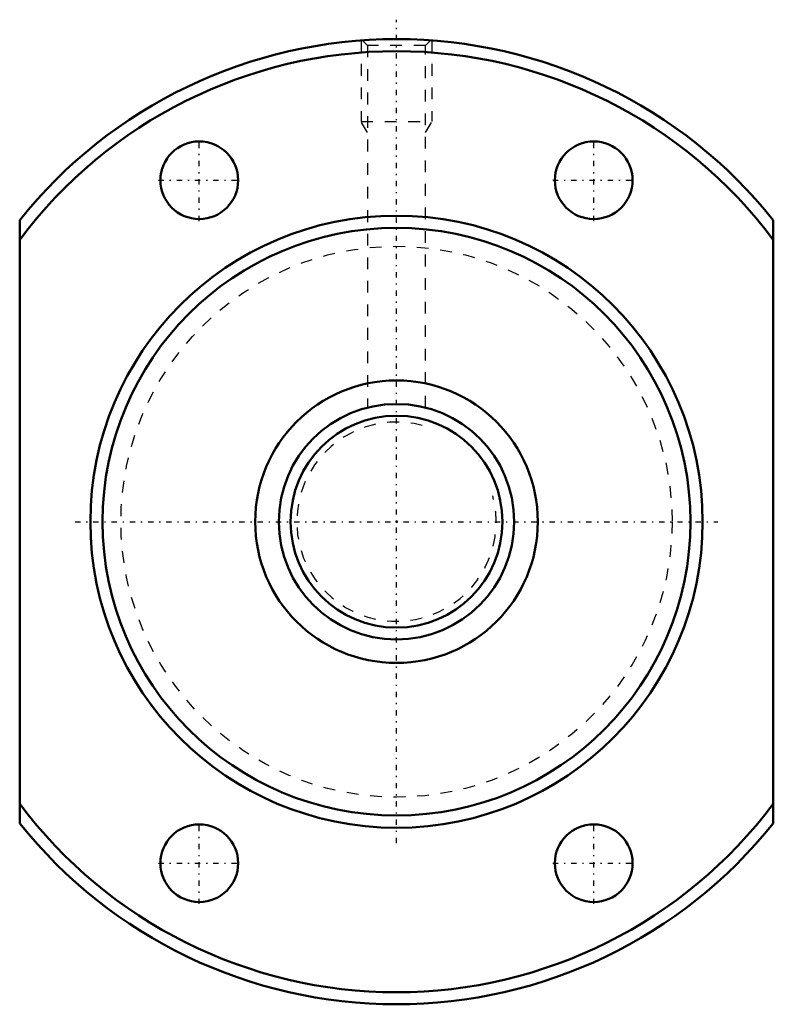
# Model space of a CAD drawing. Header units: millimetres. Extents: x -32 to 32, y -41 to 42.6.
import ezdxf

# ---------------------------------------------------------------- set-up
doc = ezdxf.new("R2010")
doc.units = ezdxf.units.MM
doc.linetypes.add('Center', pattern=[1.5, 0.45, -0.5, 0.05, -0.5])
doc.linetypes.add('Dashed', pattern=[2, 1, -1])
for name, color, linetype, lineweight in [('2d ConnectionPoints', 7, 'Continuous', 50), ('AM_0', 7, 'Continuous', 50), ('AM_5', 3, 'Continuous', 25), ('AM_7', 7, 'Center', 25), ('AM_9', 6, 'Dashed', 25)]:
    doc.layers.add(name, color=color, linetype=linetype, lineweight=lineweight)

# ---------------------------------------------------------------- blocks, each defined once
blk = doc.blocks.new('1_BTK_2010V_2_6ZZ_Nut_0_in_BTK2010V_2_6ZZ_91LC7T_000_2')
at = {"layer": 'AM_0'}
for p, q in [((-32, -25.632), (-32, 25.632)), ((32, 25.632), (32, -25.632))]:
    blk.add_line(p, q, dxfattribs=at)
for centre, radius in [((-16.75, 29.012), 3.3), ((16.75, 29.012), 3.3), ((0, 0), 26), ((0, 0), 24.96), ((0, 0), 12), ((-16.75, -29.012), 3.3), ((16.75, -29.012), 3.3)]:
    blk.add_circle(centre, radius, dxfattribs=at)
for radius, start, end in [(41, 38.69474, 141.30526), (39.975, 36.82209, 143.17791), (39.975, 216.82209, 323.17791), (41, 218.69474, 321.30526)]:
    blk.add_arc((0, 0), radius, start, end, dxfattribs=at)
at = {"layer": 'AM_5', "linetype": 'Dashed'}
for p, q in [((-3, 40.89), (-3, 34)), ((3, 40.89), (3, 34)), ((-2.459, 33.062), (-3, 34)), ((-3, 34), (3, 34)), ((2.458, 33.062), (3, 34))]:
    blk.add_line(p, q, dxfattribs=at)
at = {"layer": 'AM_7'}
for p, q in [((0, -27.3), (0, 42.65)), ((-16.75, 25.547), (-16.75, 32.477)), ((16.75, 25.547), (16.75, 32.477)), ((-20.215, 29.012), (-13.285, 29.012)), ((13.285, 29.012), (20.215, 29.012)), ((-27.3, 0), (27.3, 0)), ((-16.75, -32.477), (-16.75, -25.547)), ((16.75, -32.477), (16.75, -25.547)), ((-20.215, -29.012), (-13.285, -29.012)), ((13.285, -29.012), (20.215, -29.012))]:
    blk.add_line(p, q, dxfattribs=at)
at = {"layer": 'AM_9'}
for p, q in [((-2.893, 40.893), (-2.459, 40.459)), ((-2.459, 40.459), (-2.459, 9.695)), ((2.458, 40.459), (-2.459, 40.459)), ((2.458, 40.459), (2.894, 40.894)), ((2.458, 9.693), (2.458, 40.459))]:
    blk.add_line(p, q, dxfattribs=at)
blk.add_circle((0, 0), 23.4, dxfattribs=at)
blk = doc.blocks.new('2_BTK_2010V_2_600_Shaft_0_in_BTK2010V_2_6ZZ_91LC7T_000_2')
at = {"layer": 'AM_0'}
for radius in [10, 9]:
    blk.add_circle((0, 0), radius, dxfattribs=at)
at = {"layer": 'AM_5', "linetype": 'Dashed'}
blk.add_arc((0, 0), 8.466, 75, 15, dxfattribs=at)

msp = doc.modelspace()

# ---------------------------------------------------------------- linework, layer by layer
at = {"layer": '2d ConnectionPoints'}
msp.add_point((0, 0), dxfattribs=at)
msp.add_point((0, 0), dxfattribs=at)
msp.add_point((0, 0), dxfattribs=at)

# ---------------------------------------------------------------- block references
for name in ['1_BTK_2010V_2_6ZZ_Nut_0_in_BTK2010V_2_6ZZ_91LC7T_000_2', '2_BTK_2010V_2_600_Shaft_0_in_BTK2010V_2_6ZZ_91LC7T_000_2']:
    msp.add_blockref(name, (0, 0))

doc.saveas('drawing.dxf')
